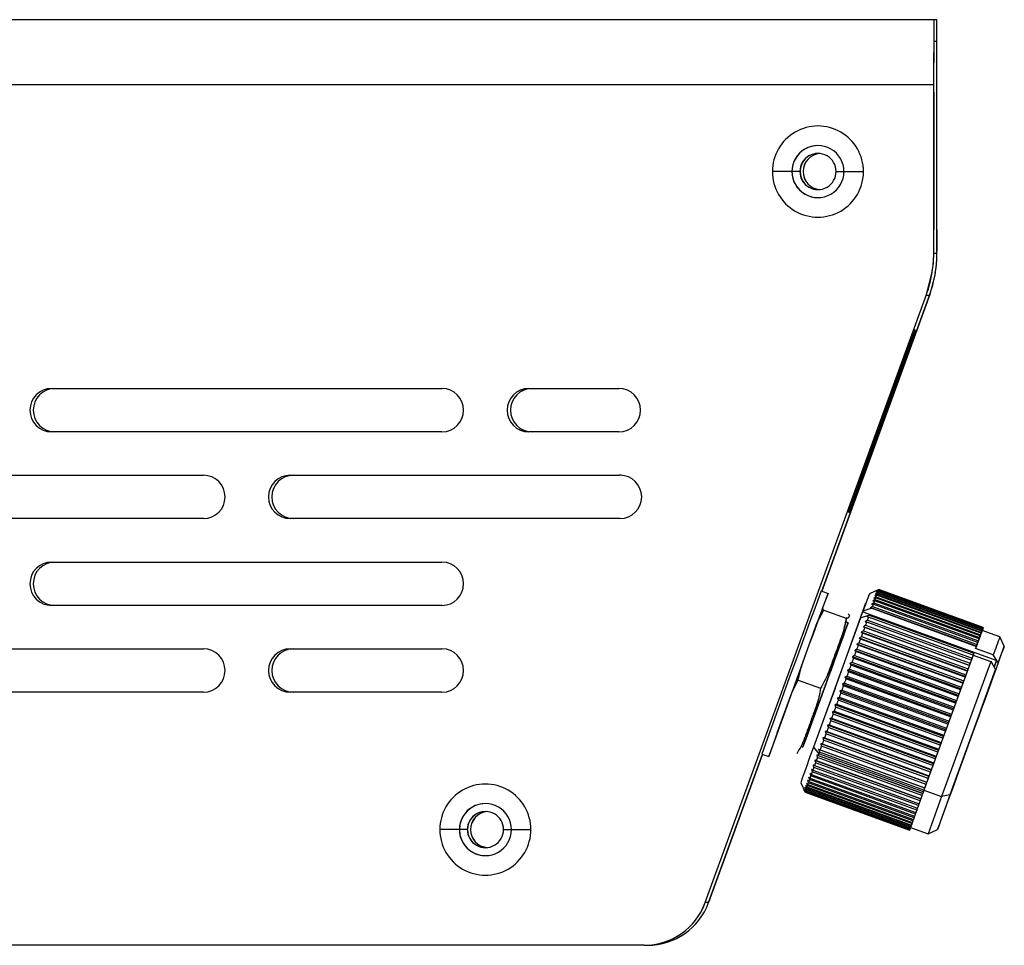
# Model space of a CAD drawing. Header units: millimetres. Extents: x 0 to 325, y 0 to 226.
# Tile 11 of 11: x 257 to 325, y 95 to 159. Entities that reach past the tile are written whole.
import ezdxf

# ---------------------------------------------------------------- set-up
doc = ezdxf.new("R2010")
doc.units = ezdxf.units.MM
doc.header["$PDSIZE"] = -1

msp = doc.modelspace()

# ---------------------------------------------------------------- linework, layer by layer
at = {"color": 7, "linetype": 'Continuous', "lineweight": 25}
for p, q in [((320.463, 158.995), (155.251, 158.995)), ((320.251, 158.995), (320.24, 154.495)), ((320.251, 158.995), (320.251, 157.495)), ((320.463, 157.495), (320.463, 158.995)), ((320.251, 157.495), (320.243, 154.495)), ((320.463, 157.495), (320.251, 157.495)), ((320.47, 154.495), (320.463, 157.495)), ((320.243, 154.495), (155.24, 154.495)), ((320.24, 154.495), (320.24, 142.538)), ((320.243, 154.495), (320.243, 142.538)), ((320.243, 153.995), (320.25, 153.995)), ((320.25, 153.995), (320.25, 152.495)), ((320.47, 153.995), (320.464, 153.995)), ((320.464, 152.495), (320.464, 153.995)), ((320.47, 142.538), (320.47, 154.495)), ((320.474, 154.495), (320.47, 154.495)), ((320.474, 142.538), (320.474, 154.495)), ((320.243, 152.495), (320.25, 152.495)), ((320.247, 152.495), (320.247, 144.495)), ((320.464, 152.495), (320.467, 152.495)), ((320.467, 144.495), (320.467, 152.495)), ((311.003, 148.495), (309.09, 148.495)), ((311.211, 148.495), (311.219, 148.495)), ((313.495, 148.495), (315.39, 148.495)), ((320.25, 144.495), (320.243, 144.495)), ((320.25, 142.995), (320.25, 144.495)), ((320.464, 144.495), (320.464, 142.995)), ((320.467, 144.495), (320.464, 144.495)), ((320.24, 142.538), (320.243, 142.538)), ((320.25, 142.995), (320.243, 142.995)), ((320.47, 142.84), (320.243, 142.84)), ((320.464, 142.995), (320.47, 142.995)), ((320.47, 142.538), (320.474, 142.538)), ((319.75, 139.996), (320.111, 141.468)), ((319.754, 139.996), (320.114, 141.468)), ((320.341, 141.468), (319.981, 139.996)), ((320.114, 141.468), (320.111, 141.468)), ((304.449, 97.956), (319.75, 139.996)), ((304.453, 97.956), (319.754, 139.996)), ((319.981, 139.996), (312.513, 119.479)), ((312.517, 119.478), (319.985, 139.996)), ((319.958, 139.933), (319.731, 139.933)), ((319.75, 139.996), (319.754, 139.996)), ((319.981, 139.996), (319.985, 139.996)), ((319.985, 139.996), (319.994, 140.033)), ((318.948, 137.537), (318.603, 136.598)), ((318.658, 136.598), (318.997, 137.537)), ((318.997, 137.537), (318.948, 137.537)), ((318.603, 136.598), (314.704, 125.885)), ((314.759, 125.885), (318.658, 136.598)), ((318.658, 136.598), (318.61, 136.615)), ((259.24, 133.495), (286.24, 133.495)), ((292.24, 133.495), (298.48, 133.495)), ((286.24, 130.495), (259.24, 130.495)), ((298.48, 130.495), (292.24, 130.495)), ((242.74, 127.495), (269.74, 127.495)), ((275.74, 127.495), (298.484, 127.493)), ((298.622, 127.493), (298.484, 127.493)), ((314.704, 125.885), (314.365, 124.946)), ((314.414, 124.946), (314.759, 125.885)), ((314.711, 125.903), (314.759, 125.885)), ((314.365, 124.946), (314.414, 124.946)), ((314.414, 124.946), (314.37, 124.961)), ((269.74, 124.495), (242.74, 124.495)), ((298.551, 124.495), (275.74, 124.495)), ((259.24, 121.495), (286.24, 121.495)), ((312.471, 119.495), (312.941, 119.324)), ((316.444, 119.592), (315.803, 119.293)), ((316.295, 119.201), (316.257, 119.099)), ((323.531, 116.567), (316.295, 119.201)), ((316.349, 119.346), (316.318, 119.263)), ((316.318, 119.263), (323.554, 116.629)), ((323.585, 116.712), (316.349, 119.346)), ((316.391, 119.457), (316.368, 119.394)), ((316.368, 119.394), (323.603, 116.761)), ((323.627, 116.824), (316.391, 119.457)), ((316.421, 119.536), (316.405, 119.493)), ((316.405, 119.493), (323.64, 116.859)), ((323.657, 116.902), (316.421, 119.536)), ((316.43, 119.558), (323.665, 116.924)), ((323.674, 116.947), (316.439, 119.581)), ((316.442, 119.589), (323.678, 116.955)), ((323.679, 116.958), (316.444, 119.592)), ((286.24, 118.495), (259.24, 118.495)), ((323.3, 115.943), (316.065, 118.577)), ((316.101, 118.676), (323.337, 116.043)), ((323.388, 116.182), (316.153, 118.815)), ((316.23, 119.024), (316.185, 118.903)), ((316.185, 118.903), (323.421, 116.269)), ((323.465, 116.39), (316.23, 119.024)), ((316.257, 119.099), (323.493, 116.465)), ((312.556, 118.28), (312.199, 117.31)), ((312.199, 117.31), (312.653, 118.177)), ((312.556, 118.28), (312.635, 118.473)), ((312.653, 118.177), (312.556, 118.28)), ((312.653, 118.177), (314.196, 117.616)), ((315.189, 117.636), (315.342, 118.054)), ((315.342, 118.054), (315.36, 118.103)), ((315.342, 118.054), (324.613, 114.68)), ((315.788, 117.823), (323.024, 115.19)), ((323.027, 115.2), (315.792, 117.833)), ((315.963, 118.301), (323.199, 115.667)), ((323.202, 115.675), (315.966, 118.309)), ((316.007, 118.42), (323.243, 115.786)), ((311.095, 114.287), (312.199, 117.31)), ((315.188, 117.636), (311.935, 108.702)), ((314.078, 116.906), (314.251, 117.626)), ((314.234, 117.324), (314.238, 117.331)), ((314.234, 117.324), (314.328, 117.29)), ((314.331, 117.297), (314.238, 117.331)), ((322.849, 114.714), (315.515, 117.383)), ((322.848, 114.71), (315.612, 117.344)), ((315.664, 117.486), (322.9, 114.853)), ((322.975, 115.057), (315.739, 117.691)), ((322.578, 113.972), (315.243, 116.641)), ((322.569, 113.949), (315.333, 116.582)), ((322.717, 114.353), (315.383, 117.023)), ((315.392, 116.742), (322.627, 114.109)), ((322.712, 114.34), (315.477, 116.974)), ((315.532, 117.125), (322.768, 114.492)), ((323.446, 116.337), (323.493, 116.465)), ((323.531, 116.567), (323.493, 116.465)), ((323.509, 116.505), (323.554, 116.629)), ((323.531, 116.567), (323.509, 116.505)), ((323.585, 116.712), (323.554, 116.629)), ((323.559, 116.641), (323.603, 116.761)), ((323.585, 116.712), (323.559, 116.641)), ((323.598, 116.745), (323.64, 116.859)), ((323.627, 116.824), (323.598, 116.745)), ((323.627, 116.824), (323.603, 116.761)), ((324.833, 116.326), (323.611, 116.77)), ((323.652, 116.876), (323.614, 116.769)), ((323.614, 116.769), (323.641, 116.844)), ((323.62, 116.785), (323.615, 116.769)), ((323.62, 116.785), (323.641, 116.844)), ((323.625, 116.816), (323.665, 116.924)), ((323.657, 116.902), (323.625, 116.816)), ((323.672, 116.934), (323.633, 116.827)), ((323.633, 116.827), (323.666, 116.915)), ((323.64, 116.853), (323.678, 116.955)), ((323.674, 116.947), (323.64, 116.853)), ((323.657, 116.902), (323.64, 116.859)), ((323.641, 116.844), (323.641, 116.844)), ((323.679, 116.958), (323.643, 116.857)), ((323.643, 116.857), (323.678, 116.952)), ((323.652, 116.876), (323.666, 116.915)), ((323.665, 116.915), (323.666, 116.915)), ((323.677, 116.952), (323.678, 116.952)), ((322.278, 113.151), (314.943, 115.821)), ((315.09, 115.917), (322.326, 113.284)), ((322.431, 113.57), (315.096, 116.24)), ((322.419, 113.538), (315.183, 116.171)), ((315.244, 116.339), (322.48, 113.705)), ((323.193, 115.65), (323.243, 115.786)), ((323.288, 115.908), (323.337, 116.043)), ((323.3, 115.943), (323.288, 115.908)), ((323.373, 116.138), (323.421, 116.269)), ((323.388, 116.182), (323.373, 116.138)), ((323.465, 116.39), (323.421, 116.269)), ((323.465, 116.39), (323.446, 116.337)), ((325.131, 115.685), (324.833, 116.326)), ((242.74, 115.495), (269.74, 115.495)), ((275.74, 115.495), (286.24, 115.495)), ((322.119, 112.717), (314.784, 115.386)), ((322.1, 112.666), (314.864, 115.299)), ((314.93, 115.479), (322.166, 112.846)), ((322.262, 113.11), (315.027, 115.743)), ((322.973, 115.051), (323.024, 115.19)), ((323.027, 115.2), (322.974, 115.052)), ((323.145, 115.52), (323.199, 115.667)), ((324.367, 115.075), (323.145, 115.52)), ((323.202, 115.675), (323.193, 115.65)), ((321.788, 111.809), (314.453, 114.479)), ((314.596, 114.564), (321.832, 111.93)), ((321.955, 112.269), (314.621, 114.938)), ((321.933, 112.209), (314.698, 114.842)), ((314.765, 115.027), (322.001, 112.394)), ((322.974, 115.052), (319.576, 105.722)), ((324.195, 114.608), (320.797, 105.278)), ((322.717, 114.353), (322.768, 114.492)), ((322.848, 114.71), (322.849, 114.714)), ((322.849, 114.714), (322.9, 114.853)), ((322.975, 115.057), (322.973, 115.051)), ((322.974, 115.052), (324.195, 114.608)), ((324.703, 114.535), (323.708, 111.784)), ((324.613, 114.68), (324.367, 115.075)), ((324.598, 114.685), (324.427, 114.218)), ((324.432, 114.227), (324.598, 114.685)), ((324.613, 114.68), (324.598, 114.685)), ((324.703, 114.535), (324.613, 114.68)), ((311.095, 114.287), (310.453, 112.523)), ((310.882, 113.332), (311.095, 114.287)), ((321.617, 111.341), (314.283, 114.011)), ((321.589, 111.264), (314.353, 113.898)), ((314.423, 114.09), (321.659, 111.457)), ((321.763, 111.741), (314.527, 114.375)), ((324.532, 114.068), (321.375, 105.399)), ((322.569, 113.949), (322.578, 113.972)), ((322.578, 113.972), (322.627, 114.109)), ((322.712, 114.34), (322.717, 114.353)), ((323.536, 111.316), (324.532, 114.068)), ((324.427, 114.218), (324.431, 114.23)), ((324.431, 114.23), (324.431, 114.23)), ((310.453, 112.523), (310.882, 113.332)), ((310.882, 113.332), (312.426, 112.77)), ((321.269, 110.386), (313.935, 113.056)), ((314.071, 113.124), (321.307, 110.491)), ((321.444, 110.866), (314.109, 113.535)), ((321.413, 110.782), (314.177, 113.415)), ((314.248, 113.61), (321.484, 110.976)), ((322.262, 113.11), (322.278, 113.151)), ((322.278, 113.151), (322.326, 113.284)), ((322.419, 113.538), (322.431, 113.57)), ((322.431, 113.57), (322.48, 113.705)), ((269.74, 112.495), (242.74, 112.495)), ((286.24, 112.495), (275.74, 112.495)), ((309.428, 109.693), (310.453, 112.523)), ((321.094, 109.905), (313.76, 112.574)), ((321.058, 109.806), (313.822, 112.44)), ((313.894, 112.636), (321.129, 110.002)), ((321.236, 110.295), (314, 112.928)), ((321.955, 112.269), (322.001, 112.394)), ((322.1, 112.666), (322.119, 112.717)), ((322.119, 112.717), (322.166, 112.846)), ((320.919, 109.424), (313.584, 112.093)), ((320.88, 109.318), (313.645, 111.952)), ((313.716, 112.147), (320.951, 109.514)), ((321.763, 111.741), (321.788, 111.809)), ((321.788, 111.809), (321.832, 111.93)), ((321.933, 112.209), (321.955, 112.269)), ((323.708, 111.784), (323.536, 111.316)), ((323.705, 111.784), (323.708, 111.784)), ((320.573, 108.471), (313.238, 111.141)), ((313.364, 111.179), (320.599, 108.546)), ((320.745, 108.945), (313.41, 111.614)), ((320.704, 108.833), (313.468, 111.467)), ((313.539, 111.661), (320.775, 109.028)), ((321.589, 111.264), (321.617, 111.341)), ((321.617, 111.341), (321.659, 111.457)), ((320.403, 108.005), (313.069, 110.674)), ((320.359, 107.883), (313.123, 110.516)), ((313.191, 110.705), (320.427, 108.071)), ((320.53, 108.354), (313.294, 110.988)), ((321.236, 110.295), (321.269, 110.386)), ((321.269, 110.386), (321.307, 110.491)), ((321.413, 110.782), (321.444, 110.866)), ((321.444, 110.866), (321.484, 110.976)), ((309.428, 109.693), (309.142, 108.898)), ((320.076, 107.102), (312.741, 109.772)), ((312.857, 109.785), (320.093, 107.151)), ((320.237, 107.548), (312.903, 110.217)), ((320.191, 107.421), (312.955, 110.055)), ((313.022, 110.239), (320.258, 107.605)), ((321.058, 109.806), (321.094, 109.905)), ((321.094, 109.905), (321.129, 110.002)), ((311.505, 109.532), (311.505, 109.53)), ((319.919, 106.671), (312.585, 109.34)), ((319.871, 106.538), (312.635, 109.171)), ((312.698, 109.344), (319.933, 106.71)), ((320.028, 106.972), (312.793, 109.606)), ((320.745, 108.945), (320.775, 109.028)), ((320.88, 109.318), (320.919, 109.424)), ((320.919, 109.424), (320.951, 109.514)), ((311.111, 108.74), (311.205, 108.706)), ((311.935, 108.702), (312.297, 108.239)), ((319.625, 105.858), (312.29, 108.528)), ((319.575, 105.721), (312.339, 108.355)), ((312.396, 108.512), (319.632, 105.879)), ((319.769, 106.256), (312.434, 108.925)), ((319.719, 106.12), (312.484, 108.754)), ((312.544, 108.919), (319.779, 106.286)), ((320.53, 108.354), (320.573, 108.471)), ((320.573, 108.471), (320.599, 108.546)), ((320.704, 108.833), (320.745, 108.945)), ((308.409, 108.203), (304.68, 97.956)), ((304.683, 97.956), (308.412, 108.202)), ((308.367, 108.218), (308.837, 108.047)), ((319.36, 105.125), (312.025, 107.795)), ((319.309, 104.987), (312.073, 107.62)), ((312.124, 107.76), (319.36, 105.127)), ((319.488, 105.481), (312.154, 108.15)), ((319.438, 105.343), (312.202, 107.976)), ((312.256, 108.125), (319.492, 105.492)), ((319.533, 105.605), (312.297, 108.239)), ((320.237, 107.548), (320.258, 107.605)), ((320.359, 107.883), (320.403, 108.005)), ((320.403, 108.005), (320.427, 108.071)), ((319.079, 104.349), (311.843, 106.982)), ((311.886, 107.102), (319.122, 104.469)), ((319.189, 104.655), (311.954, 107.288)), ((312.001, 107.419), (319.236, 104.785)), ((320.028, 106.972), (320.076, 107.102)), ((320.076, 107.102), (320.093, 107.151)), ((320.191, 107.421), (320.237, 107.548)), ((311.049, 106.231), (311.348, 105.59)), ((311.574, 106.234), (311.532, 106.117)), ((318.81, 103.6), (311.574, 106.234)), ((311.605, 106.319), (318.84, 103.685)), ((318.889, 103.82), (311.653, 106.454)), ((311.688, 106.551), (318.924, 103.917)), ((318.979, 104.07), (311.743, 106.704)), ((311.782, 106.812), (319.018, 104.179)), ((319.719, 106.12), (319.769, 106.256)), ((319.769, 106.256), (319.779, 106.286)), ((319.871, 106.538), (319.919, 106.671)), ((319.919, 106.671), (319.933, 106.71)), ((318.583, 102.957), (311.348, 105.591)), ((311.348, 105.59), (318.583, 102.957)), ((311.349, 105.596), (318.585, 102.963)), ((318.59, 102.981), (311.355, 105.614)), ((311.375, 105.672), (311.361, 105.633)), ((311.361, 105.633), (318.597, 103)), ((318.61, 103.038), (311.375, 105.672)), ((311.406, 105.763), (311.386, 105.705)), ((311.386, 105.705), (318.622, 103.071)), ((318.642, 103.13), (311.406, 105.763)), ((311.451, 105.888), (311.423, 105.809)), ((311.423, 105.809), (318.658, 103.176)), ((318.686, 103.254), (311.451, 105.888)), ((311.507, 106.045), (311.472, 105.947)), ((311.472, 105.947), (318.707, 103.313)), ((318.742, 103.411), (311.507, 106.045)), ((311.532, 106.117), (318.768, 103.483)), ((319.575, 105.721), (319.625, 105.858)), ((319.576, 105.722), (320.797, 105.278)), ((319.625, 105.858), (319.632, 105.879)), ((319.309, 104.987), (319.36, 105.125)), ((319.36, 105.125), (319.36, 105.127)), ((319.438, 105.343), (319.488, 105.481)), ((319.488, 105.481), (319.492, 105.492)), ((321.375, 105.399), (320.797, 105.278)), ((318.979, 104.07), (319.028, 104.206)), ((319.028, 104.206), (319.018, 104.179)), ((319.079, 104.349), (319.129, 104.487)), ((319.129, 104.487), (319.122, 104.469)), ((319.189, 104.655), (319.24, 104.793)), ((319.24, 104.793), (319.236, 104.785)), ((318.742, 103.411), (318.788, 103.539)), ((318.81, 103.6), (318.768, 103.483)), ((318.788, 103.539), (318.768, 103.483)), ((318.81, 103.6), (318.857, 103.731)), ((318.857, 103.731), (318.84, 103.685)), ((318.889, 103.82), (318.937, 103.954)), ((318.937, 103.954), (318.924, 103.917)), ((288.003, 102.995), (286.09, 102.995)), ((288.211, 102.995), (288.219, 102.995)), ((290.495, 102.995), (292.39, 102.995)), ((318.583, 102.957), (318.62, 103.058)), ((318.622, 103.062), (318.585, 102.96)), ((318.62, 103.058), (318.585, 102.963)), ((318.588, 102.968), (318.622, 103.062)), ((318.588, 102.968), (318.588, 102.968)), ((318.59, 102.981), (318.629, 103.088)), ((318.637, 103.099), (318.597, 102.991)), ((318.629, 103.088), (318.597, 103)), ((318.61, 103.038), (318.597, 103)), ((318.606, 103.013), (318.605, 103.013)), ((318.606, 103.013), (318.637, 103.099)), ((318.606, 103.013), (318.622, 103.055)), ((318.61, 103.038), (318.651, 103.152)), ((318.651, 103.152), (318.622, 103.071)), ((318.654, 103.144), (318.622, 103.055)), ((318.642, 103.13), (318.622, 103.071)), ((318.636, 103.091), (318.635, 103.091)), ((318.636, 103.091), (318.659, 103.154)), ((318.636, 103.091), (318.655, 103.144)), ((318.642, 103.13), (318.685, 103.248)), ((318.652, 103.145), (319.873, 102.7)), ((318.686, 103.254), (318.658, 103.176)), ((318.685, 103.248), (318.658, 103.176)), ((318.686, 103.254), (318.731, 103.377)), ((318.742, 103.411), (318.707, 103.313)), ((318.731, 103.377), (318.707, 103.313)), ((319.873, 102.7), (320.514, 102.999)), ((304.683, 97.956), (304.449, 97.956)), ((300.224, 94.995), (159.74, 94.995))]:
    msp.add_line(p, q, dxfattribs=at)
at = {"color": 7, "linetype": 'Continuous'}
for p, q in [((313.426, 112.762), (315.564, 118.67)), ((310.889, 113.685), (310.899, 113.685)), ((312.768, 113.001), (311.398, 109.237)), ((313.426, 112.762), (312.565, 110.418)), ((312.768, 113.001), (312.592, 112.571))]:
    msp.add_line(p, q, dxfattribs=at)
at = {"color": 7, "linetype": 'Continuous', "lineweight": 25, "flags": 128}
for points in [[(316.444, 119.591), (316.444, 119.591), (316.444, 119.592), (316.444, 119.592), (316.443, 119.592), (316.443, 119.591), (316.443, 119.591), (316.443, 119.59), (316.442, 119.589)], [(316.065, 118.577), (316.058, 118.558), (316.051, 118.538), (316.043, 118.519), (316.036, 118.5), (316.029, 118.48), (316.022, 118.46), (316.014, 118.44), (316.007, 118.42)], [(316.153, 118.815), (316.146, 118.799), (316.14, 118.782), (316.134, 118.764), (316.128, 118.747), (316.121, 118.73), (316.115, 118.712), (316.108, 118.694), (316.101, 118.676)], [(315.188, 117.636), (315.526, 117.746), (315.792, 117.833)], [(315.963, 118.301), (315.625, 118.19), (315.36, 118.103)], [(315.792, 117.833), (315.791, 117.832), (315.791, 117.831), (315.79, 117.83), (315.79, 117.828), (315.789, 117.827), (315.789, 117.826), (315.788, 117.825), (315.788, 117.823)], [(315.966, 118.309), (315.966, 118.308), (315.965, 118.307), (315.965, 118.306), (315.965, 118.305), (315.964, 118.304), (315.964, 118.303), (315.964, 118.302), (315.963, 118.301)], [(315.612, 117.344), (315.602, 117.317), (315.592, 117.29), (315.582, 117.263), (315.572, 117.236), (315.562, 117.208), (315.552, 117.181), (315.542, 117.153), (315.532, 117.125)], [(315.739, 117.691), (315.73, 117.666), (315.721, 117.641), (315.712, 117.615), (315.702, 117.59), (315.693, 117.564), (315.683, 117.538), (315.674, 117.512), (315.664, 117.486)], [(315.333, 116.582), (315.322, 116.552), (315.311, 116.522), (315.3, 116.492), (315.289, 116.461), (315.278, 116.431), (315.267, 116.4), (315.255, 116.37), (315.244, 116.339)], [(315.477, 116.974), (315.466, 116.945), (315.456, 116.917), (315.445, 116.888), (315.434, 116.859), (315.424, 116.83), (315.413, 116.801), (315.402, 116.771), (315.392, 116.742)], [(323.679, 116.958), (323.679, 116.958), (323.679, 116.958), (323.679, 116.958), (323.679, 116.958), (323.679, 116.958), (323.679, 116.957), (323.678, 116.956), (323.678, 116.955)], [(315.183, 116.171), (315.172, 116.14), (315.16, 116.108), (315.148, 116.077), (315.137, 116.045), (315.125, 116.013), (315.114, 115.981), (315.102, 115.949), (315.09, 115.917)], [(323.3, 115.943), (323.293, 115.924), (323.286, 115.905), (323.279, 115.885), (323.272, 115.866), (323.265, 115.846), (323.257, 115.826), (323.25, 115.806), (323.243, 115.786)], [(323.388, 116.182), (323.382, 116.165), (323.376, 116.148), (323.37, 116.131), (323.363, 116.114), (323.357, 116.096), (323.35, 116.078), (323.344, 116.061), (323.337, 116.043)], [(314.864, 115.299), (314.852, 115.266), (314.84, 115.232), (314.827, 115.198), (314.815, 115.164), (314.803, 115.13), (314.79, 115.096), (314.778, 115.062), (314.765, 115.027)], [(315.027, 115.743), (315.015, 115.71), (315.003, 115.678), (314.991, 115.645), (314.979, 115.612), (314.967, 115.579), (314.954, 115.546), (314.942, 115.513), (314.93, 115.479)], [(323.027, 115.2), (323.027, 115.199), (323.026, 115.197), (323.026, 115.196), (323.025, 115.195), (323.025, 115.194), (323.024, 115.192), (323.024, 115.191), (323.024, 115.19)], [(323.202, 115.675), (323.201, 115.674), (323.201, 115.673), (323.201, 115.672), (323.2, 115.671), (323.2, 115.67), (323.2, 115.669), (323.199, 115.668), (323.199, 115.667)], [(324.271, 113.285), (324.583, 114.148), (324.832, 114.84), (325.01, 115.336), (325.11, 115.619), (325.128, 115.678), (325.065, 115.512), (324.921, 115.127), (324.703, 114.535)], [(314.698, 114.842), (314.685, 114.808), (314.672, 114.773), (314.66, 114.738), (314.647, 114.704), (314.634, 114.669), (314.622, 114.634), (314.609, 114.599), (314.596, 114.564)], [(322.848, 114.71), (322.838, 114.684), (322.828, 114.657), (322.818, 114.629), (322.808, 114.602), (322.798, 114.575), (322.788, 114.547), (322.778, 114.519), (322.768, 114.492)], [(322.975, 115.057), (322.966, 115.032), (322.956, 115.007), (322.947, 114.982), (322.938, 114.956), (322.928, 114.931), (322.919, 114.905), (322.909, 114.879), (322.9, 114.853)], [(324.195, 114.608), (324.327, 114.396), (324.431, 114.23)], [(314.353, 113.898), (314.34, 113.862), (314.327, 113.826), (314.314, 113.79), (314.301, 113.754), (314.288, 113.718), (314.275, 113.682), (314.261, 113.646), (314.248, 113.61)], [(314.527, 114.375), (314.514, 114.339), (314.501, 114.304), (314.488, 114.268), (314.475, 114.233), (314.462, 114.197), (314.449, 114.162), (314.436, 114.126), (314.423, 114.09)], [(322.569, 113.949), (322.558, 113.919), (322.547, 113.889), (322.536, 113.858), (322.525, 113.828), (322.514, 113.797), (322.502, 113.767), (322.491, 113.736), (322.48, 113.705)], [(322.712, 114.34), (322.702, 114.312), (322.691, 114.283), (322.681, 114.254), (322.67, 114.225), (322.659, 114.196), (322.649, 114.167), (322.638, 114.138), (322.627, 114.109)], [(324.431, 114.23), (324.487, 114.139), (324.532, 114.068)], [(314.177, 113.415), (314.164, 113.379), (314.151, 113.342), (314.138, 113.306), (314.124, 113.27), (314.111, 113.233), (314.098, 113.197), (314.085, 113.161), (314.071, 113.124)], [(321.375, 105.399), (321.032, 104.452), (320.768, 103.719), (320.594, 103.231), (320.518, 103.011), (320.542, 103.068), (320.665, 103.398), (320.883, 103.988), (321.186, 104.813), (321.56, 105.835), (321.99, 107.011), (322.456, 108.288), (322.937, 109.611), (323.414, 110.923), (323.865, 112.166), (324.271, 113.285)], [(322.262, 113.11), (322.25, 113.077), (322.238, 113.044), (322.226, 113.011), (322.214, 112.978), (322.202, 112.945), (322.19, 112.912), (322.178, 112.879), (322.166, 112.846)], [(322.419, 113.538), (322.407, 113.506), (322.396, 113.475), (322.384, 113.443), (322.372, 113.412), (322.361, 113.38), (322.349, 113.348), (322.337, 113.316), (322.326, 113.284)], [(313.822, 112.44), (313.809, 112.403), (313.796, 112.366), (313.782, 112.33), (313.769, 112.293), (313.756, 112.257), (313.742, 112.22), (313.729, 112.184), (313.716, 112.147)], [(314, 112.928), (313.987, 112.892), (313.973, 112.855), (313.96, 112.819), (313.947, 112.782), (313.934, 112.745), (313.92, 112.709), (313.907, 112.672), (313.894, 112.636)], [(322.1, 112.666), (322.088, 112.632), (322.075, 112.598), (322.063, 112.564), (322.051, 112.53), (322.038, 112.496), (322.026, 112.462), (322.013, 112.428), (322.001, 112.394)], [(313.645, 111.952), (313.631, 111.915), (313.618, 111.879), (313.605, 111.843), (313.592, 111.806), (313.579, 111.77), (313.565, 111.734), (313.552, 111.697), (313.539, 111.661)], [(321.763, 111.741), (321.75, 111.706), (321.737, 111.67), (321.724, 111.635), (321.711, 111.599), (321.698, 111.564), (321.685, 111.528), (321.672, 111.493), (321.659, 111.457)], [(321.933, 112.209), (321.921, 112.174), (321.908, 112.14), (321.895, 112.105), (321.883, 112.07), (321.87, 112.035), (321.857, 112), (321.844, 111.965), (321.832, 111.93)], [(313.468, 111.467), (313.455, 111.431), (313.442, 111.395), (313.429, 111.359), (313.416, 111.323), (313.403, 111.287), (313.39, 111.251), (313.377, 111.215), (313.364, 111.179)], [(321.589, 111.264), (321.576, 111.229), (321.563, 111.193), (321.55, 111.157), (321.536, 111.121), (321.523, 111.085), (321.51, 111.048), (321.497, 111.012), (321.484, 110.976)], [(313.123, 110.516), (313.11, 110.481), (313.098, 110.446), (313.085, 110.412), (313.072, 110.377), (313.06, 110.342), (313.047, 110.308), (313.035, 110.273), (313.022, 110.239)], [(313.294, 110.988), (313.281, 110.952), (313.268, 110.917), (313.255, 110.881), (313.243, 110.846), (313.23, 110.81), (313.217, 110.775), (313.204, 110.74), (313.191, 110.705)], [(321.413, 110.782), (321.4, 110.745), (321.386, 110.709), (321.373, 110.673), (321.36, 110.636), (321.347, 110.6), (321.333, 110.563), (321.32, 110.527), (321.307, 110.491)], [(312.955, 110.055), (312.943, 110.021), (312.931, 109.987), (312.918, 109.953), (312.906, 109.919), (312.894, 109.885), (312.882, 109.852), (312.87, 109.818), (312.857, 109.785)], [(321.058, 109.806), (321.044, 109.769), (321.031, 109.733), (321.018, 109.696), (321.005, 109.66), (320.991, 109.623), (320.978, 109.587), (320.965, 109.55), (320.951, 109.514)], [(321.236, 110.295), (321.222, 110.258), (321.209, 110.222), (321.196, 110.185), (321.182, 110.148), (321.169, 110.112), (321.156, 110.075), (321.143, 110.039), (321.129, 110.002)], [(312.635, 109.171), (312.623, 109.14), (312.612, 109.108), (312.6, 109.076), (312.589, 109.045), (312.578, 109.013), (312.566, 108.982), (312.555, 108.95), (312.544, 108.919)], [(312.793, 109.606), (312.781, 109.573), (312.769, 109.54), (312.757, 109.507), (312.745, 109.474), (312.733, 109.442), (312.721, 109.409), (312.709, 109.376), (312.698, 109.344)], [(320.88, 109.318), (320.867, 109.282), (320.854, 109.245), (320.841, 109.209), (320.827, 109.173), (320.814, 109.136), (320.801, 109.1), (320.788, 109.064), (320.775, 109.028)], [(312.339, 108.355), (312.334, 108.34), (312.329, 108.325), (312.323, 108.311), (312.318, 108.297), (312.313, 108.282), (312.308, 108.268), (312.302, 108.253), (312.297, 108.239)], [(312.484, 108.754), (312.473, 108.723), (312.462, 108.693), (312.451, 108.662), (312.44, 108.632), (312.429, 108.602), (312.418, 108.572), (312.407, 108.542), (312.396, 108.512)], [(320.53, 108.354), (320.517, 108.319), (320.504, 108.283), (320.491, 108.248), (320.478, 108.212), (320.465, 108.177), (320.453, 108.141), (320.44, 108.106), (320.427, 108.071)], [(320.704, 108.833), (320.691, 108.797), (320.678, 108.761), (320.665, 108.725), (320.652, 108.689), (320.639, 108.653), (320.626, 108.617), (320.612, 108.582), (320.599, 108.546)], [(312.073, 107.62), (312.064, 107.594), (312.055, 107.569), (312.046, 107.543), (312.037, 107.518), (312.028, 107.493), (312.019, 107.468), (312.01, 107.443), (312.001, 107.419)], [(312.202, 107.976), (312.192, 107.949), (312.182, 107.921), (312.173, 107.894), (312.163, 107.867), (312.153, 107.84), (312.143, 107.813), (312.134, 107.787), (312.124, 107.76)], [(312.297, 108.239), (312.292, 108.225), (312.287, 108.21), (312.282, 108.196), (312.277, 108.182), (312.272, 108.168), (312.266, 108.154), (312.261, 108.14), (312.256, 108.125)], [(320.359, 107.883), (320.346, 107.848), (320.333, 107.813), (320.321, 107.778), (320.308, 107.743), (320.295, 107.709), (320.283, 107.674), (320.27, 107.64), (320.258, 107.605)], [(311.843, 106.982), (311.835, 106.961), (311.828, 106.939), (311.82, 106.917), (311.812, 106.896), (311.805, 106.875), (311.797, 106.854), (311.789, 106.833), (311.782, 106.812)], [(311.954, 107.288), (311.945, 107.265), (311.937, 107.241), (311.928, 107.217), (311.92, 107.194), (311.911, 107.171), (311.903, 107.148), (311.895, 107.125), (311.886, 107.102)], [(320.028, 106.972), (320.016, 106.939), (320.004, 106.906), (319.992, 106.873), (319.98, 106.841), (319.969, 106.808), (319.957, 106.775), (319.945, 106.743), (319.933, 106.71)], [(320.191, 107.421), (320.179, 107.387), (320.166, 107.353), (320.154, 107.319), (320.142, 107.286), (320.13, 107.252), (320.117, 107.218), (320.105, 107.185), (320.093, 107.151)], [(311.653, 106.454), (311.647, 106.436), (311.641, 106.419), (311.634, 106.402), (311.628, 106.385), (311.622, 106.368), (311.616, 106.351), (311.61, 106.335), (311.605, 106.319)], [(311.743, 106.704), (311.736, 106.684), (311.729, 106.665), (311.722, 106.645), (311.715, 106.626), (311.708, 106.607), (311.701, 106.588), (311.695, 106.569), (311.688, 106.551)], [(319.871, 106.538), (319.859, 106.506), (319.848, 106.474), (319.836, 106.443), (319.825, 106.411), (319.813, 106.38), (319.802, 106.348), (319.791, 106.317), (319.779, 106.286)], [(319.533, 105.605), (319.528, 105.591), (319.523, 105.577), (319.517, 105.563), (319.512, 105.548), (319.507, 105.534), (319.502, 105.52), (319.497, 105.506), (319.492, 105.492)], [(319.575, 105.721), (319.569, 105.706), (319.564, 105.692), (319.559, 105.677), (319.554, 105.663), (319.548, 105.649), (319.543, 105.634), (319.538, 105.62), (319.533, 105.605)], [(319.719, 106.12), (319.708, 106.09), (319.697, 106.059), (319.686, 106.029), (319.675, 105.999), (319.664, 105.969), (319.653, 105.939), (319.643, 105.909), (319.632, 105.879)], [(319.309, 104.987), (319.3, 104.961), (319.291, 104.935), (319.281, 104.91), (319.272, 104.885), (319.263, 104.86), (319.254, 104.835), (319.245, 104.81), (319.236, 104.785)], [(319.438, 105.343), (319.428, 105.315), (319.418, 105.288), (319.408, 105.261), (319.398, 105.234), (319.389, 105.207), (319.379, 105.18), (319.369, 105.153), (319.36, 105.127)], [(319.079, 104.349), (319.071, 104.327), (319.063, 104.305), (319.056, 104.284), (319.048, 104.263), (319.04, 104.241), (319.033, 104.22), (319.025, 104.2), (319.018, 104.179)], [(319.189, 104.655), (319.181, 104.631), (319.172, 104.607), (319.164, 104.584), (319.155, 104.56), (319.147, 104.537), (319.139, 104.514), (319.13, 104.491), (319.122, 104.469)], [(318.889, 103.82), (318.882, 103.803), (318.876, 103.786), (318.87, 103.768), (318.864, 103.751), (318.858, 103.735), (318.852, 103.718), (318.846, 103.701), (318.84, 103.685)], [(318.979, 104.07), (318.971, 104.051), (318.964, 104.031), (318.957, 104.012), (318.951, 103.992), (318.944, 103.973), (318.937, 103.954), (318.93, 103.936), (318.924, 103.917)], [(318.583, 102.957), (318.583, 102.957), (318.583, 102.957), (318.583, 102.957), (318.583, 102.957), (318.584, 102.957), (318.584, 102.958), (318.584, 102.959), (318.585, 102.96)]]:
    msp.add_lwpolyline(points, dxfattribs=at)
at = {"color": 7, "linetype": 'Continuous', "lineweight": 25}
for centre, radius, start, end in [((123.763, 157.054), 196.71, 359.93954, 0.56543), ((312.24, 148.495), 3.15, 359.99987, 180.00013), ((312.243, 148.495), 1.8, 359.99986, 180.00014), ((312.243, 148.495), 1.8, 90.00009, 180.00009), ((312.245, 148.495), 1.25, 359.99986, 180.00014), ((312.253, 148.495), 1.25, 90.00009, 180.00009), ((312.461, 148.495), 1.25, 94.94113, 180.00008), ((312.469, 148.495), 1.25, 95.12567, 180.00008), ((312.24, 148.495), 3.15, 179.99987, 0.00013), ((312.243, 148.495), 1.8, 179.99986, 0.00014), ((312.243, 148.495), 1.8, 179.99991, 269.99991), ((312.245, 148.495), 1.25, 179.99986, 0.00014), ((312.253, 148.495), 1.25, 179.99991, 269.99991), ((312.461, 148.495), 1.25, 179.99992, 265.05887), ((312.469, 148.495), 1.25, 179.99992, 264.87433), ((311.97, 142.84), 8.5, 340.00006, 0), ((315.74, 142.538), 4.5, 346.23978, 0), ((315.743, 142.538), 4.5, 346.23978, 0), ((315.97, 142.538), 4.5, 346.23978, 0), ((315.974, 142.538), 4.5, 348.86224, 0), ((311.743, 142.84), 8.5, 340.00006, 352.54856), ((259.24, 131.995), 1.5, 90.00014, 269.99986), ((259.244, 131.995), 1.5, 90.00014, 269.99986), ((259.471, 131.995), 1.5, 90.00014, 269.99986), ((259.474, 131.995), 1.5, 90.00014, 269.99986), ((286.24, 131.995), 1.5, 270.00014, 89.99986), ((292.24, 131.995), 1.5, 90.00014, 269.99986), ((292.244, 131.995), 1.5, 90.00014, 269.99986), ((292.471, 131.995), 1.5, 90.00014, 269.99986), ((292.474, 131.995), 1.5, 90.00014, 269.99986), ((298.48, 131.995), 1.5, 270.00014, 89.99986), ((269.74, 125.995), 1.5, 270.00014, 89.99986), ((275.74, 125.995), 1.5, 90.00014, 269.99986), ((275.744, 125.995), 1.5, 90.00014, 269.99986), ((275.971, 125.995), 1.5, 90.00014, 269.99986), ((275.974, 125.995), 1.5, 90.00014, 269.99986), ((298.551, 125.995), 1.5, 90, 92.71508), ((298.555, 125.995), 1.5, 90, 92.71508), ((298.551, 125.995), 1.5, 270.00011, 89.99986), ((259.24, 119.995), 1.5, 90.00014, 269.99986), ((259.244, 119.995), 1.5, 90.00014, 269.99986), ((259.471, 119.995), 1.5, 90.00014, 269.99986), ((259.474, 119.995), 1.5, 90.00014, 269.99986), ((286.24, 119.995), 1.5, 270.00014, 89.99986), ((1220.889, -217.526), 968.92, 159.645252, 160.35486), ((1221.359, -217.697), 968.92, 159.645252, 160.35486), ((266.91, 135.198), 48.691, 340.01336, 340.97257), ((361.62, 101.56), 49.129, 158.84222, 160.32282), ((317.842, 119.009), 1.515, 157.84608, 158.7666), ((1051.849, -155.89), 786.488, 159.675196, 160.340111), ((-426.313, 381.893), 786.488, 339.675196, 340.340111), ((888.753, -96.553), 612.932, 159.662363, 160.352944), ((-263.217, 322.556), 612.932, 339.662363, 340.352944), ((371.523, 98.223), 51.377, 158.83852, 160.32662), ((325.077, 116.376), 1.515, 157.84608, 158.7666), ((322.986, 117.165), 0.724, 341.4067, 342.91714), ((372.15, 97.999), 50.743, 158.82754, 160.33423), ((269.74, 113.995), 1.5, 270.00014, 89.99986), ((275.74, 113.995), 1.5, 90.00014, 269.99986), ((275.744, 113.995), 1.5, 90.00014, 269.99986), ((275.971, 113.995), 1.5, 90.00014, 269.99986), ((275.974, 113.995), 1.5, 90.00014, 269.99986), ((286.24, 113.995), 1.5, 270.00014, 89.99986), ((263.54, 125.406), 48.509, 339.0321, 339.97268), ((478.907, 47.439), 177.856, 159.85169, 160.69733), ((289.24, 102.995), 3.15, 359.99987, 180.00013), ((312.041, 105.384), 0.724, 161.4067, 162.91714), ((473.634, 49.032), 164.157, 159.79744, 160.75321), ((505.134, 37.735), 196.321, 159.87656, 160.67573), ((289.243, 102.995), 1.8, 359.99986, 180.00014), ((289.244, 102.995), 1.8, 90.00009, 180.00009), ((289.245, 102.995), 1.25, 359.99986, 180.00014), ((289.253, 102.995), 1.25, 90.00009, 180.00009), ((289.461, 102.995), 1.25, 94.94113, 180.00008), ((289.469, 102.995), 1.25, 95.12567, 180.00008), ((289.24, 102.995), 3.15, 179.99987, 0.00013), ((289.243, 102.995), 1.8, 179.99986, 0.00014), ((289.244, 102.995), 1.8, 179.99991, 269.99991), ((289.245, 102.995), 1.25, 179.99986, 0.00014), ((289.253, 102.995), 1.25, 179.99991, 269.99991), ((289.461, 102.995), 1.25, 179.99992, 265.05887), ((289.469, 102.995), 1.25, 179.99992, 264.87433), ((319.277, 102.75), 0.724, 161.4067, 162.91714), ((317.185, 103.539), 1.515, 337.84608, 338.7666), ((300.22, 99.495), 4.5, 270.00005, 340.00012), ((300.224, 99.495), 4.5, 270.00005, 340.00012), ((300.451, 99.495), 4.5, 270.00005, 340.00012), ((300.455, 99.495), 4.5, 270.00005, 340.00012)]:
    msp.add_arc(centre, radius, start, end, dxfattribs=at)
for points, knots in [([(316.318, 119.263), (316.291, 119.246), (316.243, 119.217), (316.195, 119.188), (316.174, 119.175)], [0, 0, 0, 0, 0.56, 1, 1, 1, 1]), ([(316.174, 119.175), (316.197, 119.18), (316.237, 119.188), (316.278, 119.197), (316.295, 119.201)], [0, 0, 0, 0, 0.56, 1, 1, 1, 1]), ([(316.368, 119.394), (316.341, 119.379), (316.293, 119.351), (316.246, 119.323), (316.225, 119.311)], [0, 0, 0, 0, 0.56, 1, 1, 1, 1]), ([(316.225, 119.311), (316.248, 119.317), (316.289, 119.329), (316.331, 119.34), (316.349, 119.346)], [0, 0, 0, 0, 0.56, 1, 1, 1, 1]), ([(316.405, 119.493), (316.378, 119.478), (316.331, 119.452), (316.285, 119.426), (316.264, 119.415)], [0, 0, 0, 0, 0.56, 1, 1, 1, 1]), ([(316.264, 119.415), (316.288, 119.423), (316.33, 119.437), (316.373, 119.451), (316.391, 119.457)], [0, 0, 0, 0, 0.56, 1, 1, 1, 1]), ([(316.43, 119.558), (316.404, 119.544), (316.357, 119.52), (316.311, 119.496), (316.291, 119.485)], [0, 0, 0, 0, 0.56, 1, 1, 1, 1]), ([(316.291, 119.485), (316.315, 119.495), (316.358, 119.512), (316.402, 119.529), (316.421, 119.536)], [0, 0, 0, 0, 0.56, 1, 1, 1, 1]), ([(316.442, 119.589), (316.417, 119.577), (316.371, 119.555), (316.326, 119.532), (316.306, 119.523)], [0, 0, 0, 0, 0.56, 1, 1, 1, 1]), ([(316.306, 119.523), (316.331, 119.533), (316.375, 119.553), (316.419, 119.572), (316.439, 119.581)], [0, 0, 0, 0, 0.56, 1, 1, 1, 1]), ([(316.101, 118.676), (316.074, 118.658), (316.024, 118.625), (315.975, 118.592), (315.954, 118.578)], [0, 0, 0, 0, 0.56, 1, 1, 1, 1]), ([(315.954, 118.578), (315.974, 118.578), (316.011, 118.577), (316.048, 118.577), (316.065, 118.577)], [0, 0, 0, 0, 0.56, 1, 1, 1, 1]), ([(316.185, 118.903), (316.158, 118.885), (316.108, 118.853), (316.06, 118.821), (316.038, 118.807)], [0, 0, 0, 0, 0.56, 1, 1, 1, 1]), ([(316.038, 118.807), (316.059, 118.809), (316.098, 118.811), (316.136, 118.814), (316.153, 118.815)], [0, 0, 0, 0, 0.56, 1, 1, 1, 1]), ([(316.257, 119.099), (316.23, 119.081), (316.182, 119.051), (316.133, 119.02), (316.112, 119.006)], [0, 0, 0, 0, 0.56, 1, 1, 1, 1]), ([(316.112, 119.006), (316.134, 119.01), (316.173, 119.016), (316.212, 119.021), (316.23, 119.024)], [0, 0, 0, 0, 0.56, 1, 1, 1, 1]), ([(314.323, 117.925), (314.375, 117.877), (314.427, 117.828), (314.418, 117.801), (314.417, 117.799), (314.415, 117.792), (314.405, 117.767), (314.387, 117.724), (314.369, 117.681), (314.359, 117.656), (314.356, 117.649), (314.342, 117.622), (314.269, 117.619), (314.196, 117.616)], [0, 0, 0, 0, 0.249296, 0.251387, 0.255284, 0.268493, 0.316575, 0.499399, 0.68285, 0.730774, 0.747553, 0.749496, 1, 1, 1, 1]), ([(315.788, 117.823), (315.76, 117.804), (315.71, 117.77), (315.66, 117.736), (315.639, 117.721)], [0, 0, 0, 0, 0.56, 1, 1, 1, 1]), ([(316.007, 118.42), (315.979, 118.401), (315.93, 118.368), (315.88, 118.334), (315.858, 118.319)], [0, 0, 0, 0, 0.56, 1, 1, 1, 1]), ([(315.858, 118.319), (315.878, 118.317), (315.914, 118.314), (315.95, 118.31), (315.966, 118.309)], [0, 0, 0, 0, 0.56, 1, 1, 1, 1]), ([(314.196, 117.616), (314.112, 117.192), (314.027, 116.765), (313.878, 116.351), (313.867, 116.32), (313.828, 116.214), (313.684, 115.819), (313.439, 115.148), (313.194, 114.478), (313.047, 114.076), (313.008, 113.968), (312.847, 113.533), (312.636, 113.15), (312.426, 112.77)], [0, 0, 0, 0, 0.249296, 0.251387, 0.255284, 0.268493, 0.316575, 0.499399, 0.68285, 0.730774, 0.747553, 0.749496, 1, 1, 1, 1]), ([(315.664, 117.486), (315.636, 117.467), (315.586, 117.433), (315.537, 117.399), (315.515, 117.383)], [0, 0, 0, 0, 0.56, 1, 1, 1, 1]), ([(315.515, 117.383), (315.533, 117.376), (315.565, 117.363), (315.598, 117.35), (315.612, 117.344)], [0, 0, 0, 0, 0.56, 1, 1, 1, 1]), ([(315.639, 117.721), (315.657, 117.715), (315.691, 117.705), (315.724, 117.695), (315.739, 117.691)], [0, 0, 0, 0, 0.56, 1, 1, 1, 1]), ([(315.392, 116.742), (315.364, 116.723), (315.314, 116.69), (315.265, 116.656), (315.243, 116.641)], [0, 0, 0, 0, 0.56, 1, 1, 1, 1]), ([(315.243, 116.641), (315.26, 116.63), (315.29, 116.611), (315.32, 116.591), (315.333, 116.582)], [0, 0, 0, 0, 0.56, 1, 1, 1, 1]), ([(315.532, 117.125), (315.504, 117.106), (315.454, 117.072), (315.405, 117.038), (315.383, 117.023)], [0, 0, 0, 0, 0.56, 1, 1, 1, 1]), ([(315.383, 117.023), (315.4, 117.014), (315.431, 116.998), (315.463, 116.981), (315.477, 116.974)], [0, 0, 0, 0, 0.56, 1, 1, 1, 1]), ([(315.09, 115.917), (315.063, 115.899), (315.014, 115.867), (314.965, 115.835), (314.943, 115.821)], [0, 0, 0, 0, 0.56, 1, 1, 1, 1]), ([(314.943, 115.821), (314.959, 115.806), (314.986, 115.78), (315.014, 115.755), (315.027, 115.743)], [0, 0, 0, 0, 0.56, 1, 1, 1, 1]), ([(315.244, 116.339), (315.217, 116.32), (315.167, 116.287), (315.118, 116.254), (315.096, 116.24)], [0, 0, 0, 0, 0.56, 1, 1, 1, 1]), ([(315.096, 116.24), (315.112, 116.227), (315.141, 116.204), (315.17, 116.182), (315.183, 116.171)], [0, 0, 0, 0, 0.56, 1, 1, 1, 1]), ([(314.93, 115.479), (314.903, 115.462), (314.854, 115.431), (314.806, 115.4), (314.784, 115.386)], [0, 0, 0, 0, 0.56, 1, 1, 1, 1]), ([(314.784, 115.386), (314.799, 115.37), (314.826, 115.341), (314.853, 115.312), (314.864, 115.299)], [0, 0, 0, 0, 0.56, 1, 1, 1, 1]), ([(314.596, 114.564), (314.569, 114.548), (314.522, 114.52), (314.474, 114.491), (314.453, 114.479)], [0, 0, 0, 0, 0.56, 1, 1, 1, 1]), ([(314.453, 114.479), (314.467, 114.459), (314.491, 114.425), (314.516, 114.39), (314.527, 114.375)], [0, 0, 0, 0, 0.56, 1, 1, 1, 1]), ([(314.765, 115.027), (314.738, 115.011), (314.69, 114.981), (314.642, 114.951), (314.621, 114.938)], [0, 0, 0, 0, 0.56, 1, 1, 1, 1]), ([(314.621, 114.938), (314.635, 114.92), (314.661, 114.888), (314.686, 114.857), (314.698, 114.842)], [0, 0, 0, 0, 0.56, 1, 1, 1, 1]), ([(314.423, 114.09), (314.397, 114.076), (314.35, 114.049), (314.303, 114.022), (314.283, 114.011)], [0, 0, 0, 0, 0.56, 1, 1, 1, 1]), ([(314.283, 114.011), (314.296, 113.99), (314.319, 113.952), (314.343, 113.915), (314.353, 113.898)], [0, 0, 0, 0, 0.56, 1, 1, 1, 1]), ([(314.071, 113.124), (314.046, 113.111), (314, 113.089), (313.955, 113.066), (313.935, 113.056)], [0, 0, 0, 0, 0.56, 1, 1, 1, 1]), ([(313.935, 113.056), (313.947, 113.032), (313.969, 112.989), (313.99, 112.947), (314, 112.928)], [0, 0, 0, 0, 0.56, 1, 1, 1, 1]), ([(314.248, 113.61), (314.222, 113.596), (314.176, 113.571), (314.13, 113.546), (314.109, 113.535)], [0, 0, 0, 0, 0.56, 1, 1, 1, 1]), ([(314.109, 113.535), (314.122, 113.513), (314.145, 113.473), (314.167, 113.433), (314.177, 113.415)], [0, 0, 0, 0, 0.56, 1, 1, 1, 1]), ([(312.426, 112.77), (312.352, 112.372), (312.278, 111.971), (312.14, 111.583), (312.129, 111.554), (312.094, 111.455), (311.96, 111.085), (311.732, 110.457), (311.505, 109.83), (311.369, 109.454), (311.332, 109.353), (311.182, 108.946), (310.982, 108.588), (310.783, 108.234)], [0, 0, 0, 0, 0.249296, 0.251387, 0.255284, 0.268493, 0.316575, 0.499399, 0.68285, 0.730774, 0.747553, 0.749496, 1, 1, 1, 1]), ([(313.894, 112.636), (313.869, 112.624), (313.824, 112.604), (313.779, 112.583), (313.76, 112.574)], [0, 0, 0, 0, 0.56, 1, 1, 1, 1]), ([(313.76, 112.574), (313.771, 112.549), (313.792, 112.504), (313.813, 112.459), (313.822, 112.44)], [0, 0, 0, 0, 0.56, 1, 1, 1, 1]), ([(313.716, 112.147), (313.691, 112.137), (313.647, 112.119), (313.604, 112.101), (313.584, 112.093)], [0, 0, 0, 0, 0.56, 1, 1, 1, 1]), ([(313.584, 112.093), (313.596, 112.067), (313.616, 112.02), (313.636, 111.972), (313.645, 111.952)], [0, 0, 0, 0, 0.56, 1, 1, 1, 1]), ([(313.364, 111.179), (313.34, 111.172), (313.298, 111.159), (313.257, 111.146), (313.238, 111.141)], [0, 0, 0, 0, 0.56, 1, 1, 1, 1]), ([(313.238, 111.141), (313.249, 111.112), (313.267, 111.061), (313.286, 111.01), (313.294, 110.988)], [0, 0, 0, 0, 0.56, 1, 1, 1, 1]), ([(313.539, 111.661), (313.515, 111.652), (313.472, 111.637), (313.429, 111.621), (313.41, 111.614)], [0, 0, 0, 0, 0.56, 1, 1, 1, 1]), ([(313.41, 111.614), (313.421, 111.587), (313.44, 111.538), (313.46, 111.489), (313.468, 111.467)], [0, 0, 0, 0, 0.56, 1, 1, 1, 1]), ([(313.191, 110.705), (313.168, 110.699), (313.127, 110.689), (313.087, 110.679), (313.069, 110.674)], [0, 0, 0, 0, 0.56, 1, 1, 1, 1]), ([(313.069, 110.674), (313.079, 110.645), (313.097, 110.592), (313.115, 110.539), (313.123, 110.516)], [0, 0, 0, 0, 0.56, 1, 1, 1, 1]), ([(312.857, 109.785), (312.836, 109.782), (312.797, 109.778), (312.758, 109.774), (312.741, 109.772)], [0, 0, 0, 0, 0.56, 1, 1, 1, 1]), ([(312.741, 109.772), (312.751, 109.741), (312.768, 109.685), (312.785, 109.63), (312.793, 109.606)], [0, 0, 0, 0, 0.56, 1, 1, 1, 1]), ([(313.022, 110.239), (313, 110.235), (312.96, 110.228), (312.92, 110.22), (312.903, 110.217)], [0, 0, 0, 0, 0.56, 1, 1, 1, 1]), ([(312.903, 110.217), (312.912, 110.187), (312.93, 110.133), (312.948, 110.079), (312.955, 110.055)], [0, 0, 0, 0, 0.56, 1, 1, 1, 1]), ([(312.698, 109.344), (312.676, 109.343), (312.639, 109.342), (312.601, 109.341), (312.585, 109.34)], [0, 0, 0, 0, 0.56, 1, 1, 1, 1]), ([(312.585, 109.34), (312.594, 109.309), (312.611, 109.252), (312.628, 109.196), (312.635, 109.171)], [0, 0, 0, 0, 0.56, 1, 1, 1, 1]), ([(312.396, 108.512), (312.376, 108.515), (312.341, 108.521), (312.306, 108.526), (312.29, 108.528)], [0, 0, 0, 0, 0.56, 1, 1, 1, 1]), ([(312.29, 108.528), (312.299, 108.495), (312.315, 108.438), (312.332, 108.38), (312.339, 108.355)], [0, 0, 0, 0, 0.56, 1, 1, 1, 1]), ([(312.544, 108.919), (312.523, 108.92), (312.487, 108.922), (312.45, 108.924), (312.434, 108.925)], [0, 0, 0, 0, 0.56, 1, 1, 1, 1]), ([(312.434, 108.925), (312.443, 108.893), (312.46, 108.836), (312.476, 108.779), (312.484, 108.754)], [0, 0, 0, 0, 0.56, 1, 1, 1, 1]), ([(312.124, 107.76), (312.106, 107.767), (312.072, 107.778), (312.04, 107.79), (312.025, 107.795)], [0, 0, 0, 0, 0.56, 1, 1, 1, 1]), ([(312.025, 107.795), (312.034, 107.762), (312.05, 107.704), (312.066, 107.646), (312.073, 107.62)], [0, 0, 0, 0, 0.56, 1, 1, 1, 1]), ([(312.256, 108.125), (312.237, 108.13), (312.203, 108.139), (312.169, 108.147), (312.154, 108.15)], [0, 0, 0, 0, 0.56, 1, 1, 1, 1]), ([(312.154, 108.15), (312.163, 108.118), (312.179, 108.06), (312.195, 108.002), (312.202, 107.976)], [0, 0, 0, 0, 0.56, 1, 1, 1, 1]), ([(311.886, 107.102), (311.869, 107.112), (311.838, 107.13), (311.808, 107.148), (311.794, 107.156)], [0, 0, 0, 0, 0.56, 1, 1, 1, 1]), ([(311.794, 107.156), (311.804, 107.124), (311.82, 107.066), (311.836, 107.008), (311.843, 106.982)], [0, 0, 0, 0, 0.56, 1, 1, 1, 1]), ([(312.001, 107.419), (311.983, 107.427), (311.951, 107.442), (311.919, 107.456), (311.905, 107.463)], [0, 0, 0, 0, 0.56, 1, 1, 1, 1]), ([(311.905, 107.463), (311.914, 107.43), (311.93, 107.372), (311.946, 107.314), (311.954, 107.288)], [0, 0, 0, 0, 0.56, 1, 1, 1, 1]), ([(311.605, 106.319), (311.589, 106.334), (311.562, 106.361), (311.535, 106.389), (311.523, 106.401)], [0, 0, 0, 0, 0.56, 1, 1, 1, 1]), ([(311.523, 106.401), (311.532, 106.37), (311.549, 106.314), (311.567, 106.258), (311.574, 106.234)], [0, 0, 0, 0, 0.56, 1, 1, 1, 1]), ([(311.688, 106.551), (311.672, 106.564), (311.643, 106.589), (311.615, 106.613), (311.603, 106.624)], [0, 0, 0, 0, 0.56, 1, 1, 1, 1]), ([(311.603, 106.624), (311.612, 106.592), (311.629, 106.535), (311.646, 106.479), (311.653, 106.454)], [0, 0, 0, 0, 0.56, 1, 1, 1, 1]), ([(311.782, 106.812), (311.765, 106.824), (311.736, 106.845), (311.706, 106.867), (311.694, 106.876)], [0, 0, 0, 0, 0.56, 1, 1, 1, 1]), ([(311.694, 106.876), (311.703, 106.844), (311.719, 106.786), (311.736, 106.729), (311.743, 106.704)], [0, 0, 0, 0, 0.56, 1, 1, 1, 1]), ([(311.349, 105.596), (311.337, 105.621), (311.316, 105.665), (311.294, 105.708), (311.285, 105.728)], [0, 0, 0, 0, 0.56, 1, 1, 1, 1]), ([(311.285, 105.728), (311.297, 105.702), (311.317, 105.657), (311.338, 105.611), (311.348, 105.591)], [0, 0, 0, 0, 0.56, 1, 1, 1, 1]), ([(311.361, 105.633), (311.349, 105.657), (311.327, 105.698), (311.305, 105.739), (311.295, 105.758)], [0, 0, 0, 0, 0.56, 1, 1, 1, 1]), ([(311.295, 105.758), (311.306, 105.731), (311.326, 105.683), (311.346, 105.635), (311.355, 105.614)], [0, 0, 0, 0, 0.56, 1, 1, 1, 1]), ([(311.386, 105.705), (311.373, 105.726), (311.35, 105.765), (311.327, 105.804), (311.317, 105.821)], [0, 0, 0, 0, 0.56, 1, 1, 1, 1]), ([(311.317, 105.821), (311.327, 105.793), (311.347, 105.743), (311.366, 105.694), (311.375, 105.672)], [0, 0, 0, 0, 0.56, 1, 1, 1, 1]), ([(311.423, 105.809), (311.409, 105.829), (311.385, 105.866), (311.361, 105.902), (311.351, 105.918)], [0, 0, 0, 0, 0.56, 1, 1, 1, 1]), ([(311.351, 105.918), (311.361, 105.889), (311.379, 105.837), (311.398, 105.786), (311.406, 105.763)], [0, 0, 0, 0, 0.56, 1, 1, 1, 1]), ([(311.472, 105.947), (311.458, 105.966), (311.432, 105.999), (311.407, 106.032), (311.396, 106.047)], [0, 0, 0, 0, 0.56, 1, 1, 1, 1]), ([(311.396, 106.047), (311.406, 106.017), (311.424, 105.964), (311.443, 105.911), (311.451, 105.888)], [0, 0, 0, 0, 0.56, 1, 1, 1, 1]), ([(311.532, 106.117), (311.518, 106.134), (311.491, 106.164), (311.465, 106.195), (311.454, 106.208)], [0, 0, 0, 0, 0.56, 1, 1, 1, 1]), ([(311.454, 106.208), (311.464, 106.178), (311.481, 106.123), (311.499, 106.069), (311.507, 106.045)], [0, 0, 0, 0, 0.56, 1, 1, 1, 1])]:
    msp.add_open_spline(points, degree=3, knots=knots, dxfattribs=at)
at = {"color": 7, "linetype": 'Continuous'}
for p in [(310.889, 113.685), (312.768, 113.001), (313.426, 112.762)]:
    msp.add_point(p, dxfattribs=at)

doc.saveas('drawing.dxf')
